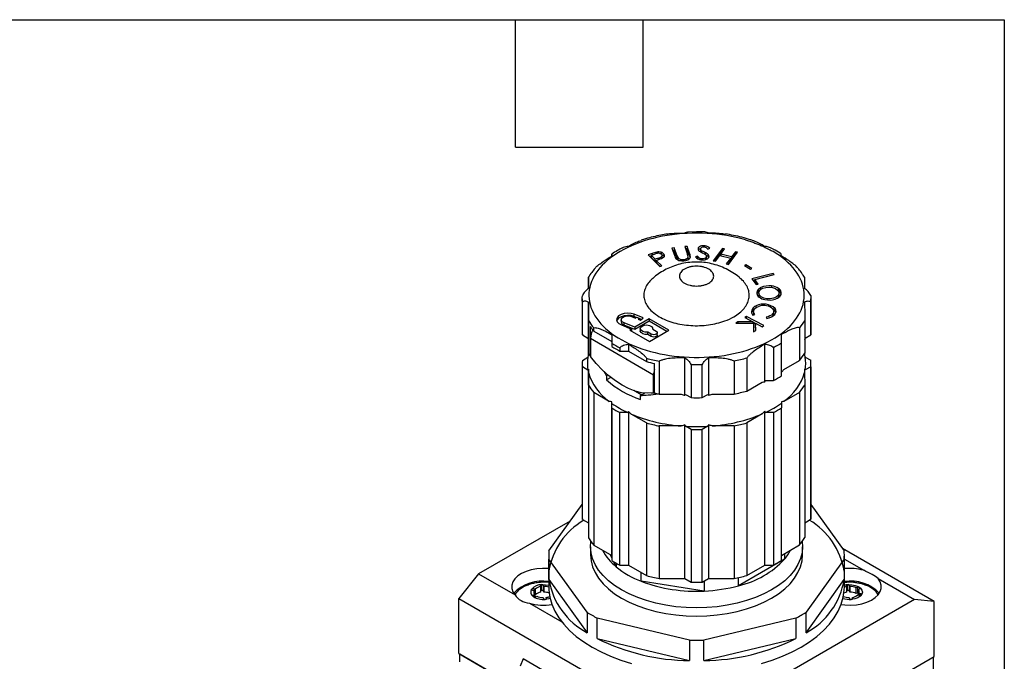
# Model space of a CAD drawing. Header units: millimetres. Extents: x 19 to 819, y 19 to 629.
# Tile 7 of 7: x 643 to 819, y 514 to 629. Entities that reach past the tile are written whole.
import ezdxf

# ---------------------------------------------------------------- set-up
doc = ezdxf.new("R2010")
doc.units = ezdxf.units.MM
doc.header["$LTSCALE"] = 3
doc.layers.add('TEXT', color=140, linetype='Continuous', lineweight=25)

msp = doc.modelspace()

# ---------------------------------------------------------------- linework, layer by layer
for p, q in [((763.977, 590.631), (762.471, 590.59)), ((765.455, 590.598), (763.977, 590.631)), ((766.072, 590.425), (765.455, 590.591)), ((762.275, 588.011), (761.866, 587.962)), ((761.866, 587.962), (762.372, 586.54)), ((762.781, 586.588), (762.275, 588.011)), ((762.275, 588.011), (762.275, 587.603)), ((765.527, 587.834), (765.527, 588.1)), ((748.784, 586.286), (748.784, 586.543)), ((755.992, 586.74), (755.276, 586.5)), ((755.276, 586.5), (757.368, 584.424)), ((755.838, 586.28), (755.583, 586.195)), ((755.838, 586.418), (756.474, 586.632)), ((756.549, 585.712), (755.838, 586.418)), ((755.838, 586.418), (755.838, 586.01)), ((755.992, 586.74), (755.992, 586.47)), ((756.855, 586.988), (756.855, 586.745)), ((757.613, 586.96), (757.613, 586.649)), ((757.793, 585.892), (757.793, 586.289)), ((757.806, 585.959), (757.806, 586.368)), ((759.979, 587.739), (759.572, 587.69)), ((759.572, 587.69), (760.078, 586.267)), ((759.979, 587.33), (759.711, 587.298)), ((760.485, 586.316), (759.979, 587.739)), ((759.979, 587.739), (759.979, 587.33)), ((760.485, 585.907), (759.979, 587.33)), ((760.485, 586.316), (760.485, 585.907)), ((762.275, 587.603), (762.006, 587.571)), ((762.781, 586.18), (762.275, 587.603)), ((762.463, 585.758), (762.463, 586.166)), ((762.781, 586.588), (762.781, 586.18)), ((764.141, 586.264), (763.768, 586.159)), ((764.141, 586.264), (764.141, 585.856)), ((764.249, 587.605), (764.249, 587.513)), ((764.688, 587.564), (764.688, 587.156)), ((764.95, 586.895), (764.95, 587.239)), ((765.584, 586.513), (765.584, 586.903)), ((765.786, 585.818), (765.786, 586.226)), ((766.023, 587.538), (766.385, 587.671)), ((766.082, 586.558), (766.082, 586.15)), ((768.618, 587.641), (766.972, 585.434)), ((768.618, 587.233), (767.229, 585.37)), ((767.358, 585.338), (768.152, 586.404)), ((768.152, 586.404), (770.096, 585.921)), ((768.313, 586.62), (769.004, 587.546)), ((770.257, 586.137), (768.313, 586.62)), ((768.313, 586.62), (768.313, 586.364)), ((769.004, 587.546), (768.618, 587.641)), ((768.618, 587.233), (768.618, 587.641)), ((768.747, 587.201), (768.618, 587.233)), ((769.686, 584.759), (771.332, 586.967)), ((770.947, 587.062), (770.257, 586.137)), ((770.947, 586.654), (770.257, 585.729)), ((770.257, 586.137), (770.257, 585.729)), ((771.332, 586.967), (770.947, 587.062)), ((770.947, 587.062), (770.947, 586.654)), ((771.076, 586.622), (770.947, 586.654)), ((756.549, 585.304), (755.838, 586.01)), ((757.163, 585.913), (756.549, 585.712)), ((756.549, 585.304), (756.549, 585.712)), ((756.754, 585.371), (756.549, 585.304)), ((756.754, 585.51), (757.011, 585.596)), ((757.727, 584.544), (756.754, 585.51)), ((756.754, 585.51), (756.754, 585.101)), ((757.42, 584.441), (756.754, 585.101)), ((757.163, 585.646), (757.163, 585.913)), ((757.368, 584.424), (757.727, 584.544)), ((757.464, 585.756), (757.464, 586.026)), ((760.667, 585.556), (760.667, 585.934)), ((761.175, 585.433), (761.175, 585.679)), ((762.112, 585.493), (762.112, 585.763)), ((764.141, 585.856), (764.085, 585.84)), ((764.699, 585.618), (764.699, 585.864)), ((765.618, 585.658), (765.618, 585.968)), ((766.972, 585.434), (767.358, 585.338)), ((770.096, 585.921), (769.301, 584.855)), ((769.301, 584.855), (769.686, 584.759)), ((770.096, 585.512), (769.558, 584.791)), ((770.096, 585.921), (770.096, 585.512)), ((770.257, 585.729), (770.096, 585.769)), ((772.816, 584.698), (772.568, 584.559)), ((772.568, 584.559), (773.655, 583.911)), ((773.903, 584.05), (772.816, 584.698)), ((772.816, 584.698), (772.816, 584.411)), ((773.655, 583.911), (773.903, 584.05)), ((777.697, 583.169), (773.869, 582.221)), ((774.404, 582.09), (777.862, 582.946)), ((777.862, 582.946), (777.697, 583.169)), ((777.697, 583.169), (777.697, 582.905)), ((783.341, 582.471), (783.073, 582.879)), ((744.599, 582.458), (744.599, 580.442)), ((773.869, 582.221), (774.665, 581.15)), ((774.404, 581.946), (774.125, 581.876)), ((775.035, 581.241), (774.404, 582.09)), ((774.404, 582.09), (774.404, 581.682)), ((774.778, 581.178), (774.404, 581.682)), ((774.665, 581.15), (775.035, 581.241)), ((777.411, 580.92), (777.411, 580.666)), ((775.023, 580.285), (775.023, 579.877)), ((775.125, 579.65), (775.125, 579.242)), ((775.491, 580.282), (775.491, 580.626)), ((778.681, 580.484), (778.681, 580.076)), ((778.765, 579.242), (778.765, 579.65)), ((743.477, 578.598), (743.477, 572.718)), ((743.502, 572.132), (743.502, 578.012)), ((744.603, 578.018), (744.603, 571.287)), ((774.663, 577.032), (774.663, 577.377)), ((784.454, 578.041), (784.454, 572.162)), ((784.477, 572.718), (784.477, 578.597)), ((754.427, 575.192), (752.821, 575.841)), ((752.821, 575.433), (752.821, 575.841)), ((774.085, 575.656), (774.438, 575.78)), ((774.204, 576.312), (774.204, 575.903)), ((777.665, 576.786), (777.675, 576.773)), ((777.808, 575.962), (777.808, 576.37)), ((778.08, 576.869), (778.08, 576.461)), ((744.607, 568.844), (744.607, 574.724)), ((750.467, 574.881), (750.467, 574.473)), ((750.493, 573.921), (752.295, 573.193)), ((752.899, 573.541), (750.974, 574.319)), ((750.974, 573.91), (750.974, 574.319)), ((752.899, 573.133), (750.974, 573.91)), ((752.339, 575.444), (753.028, 575.166)), ((753.177, 575.289), (752.821, 575.433)), ((755.463, 575.021), (752.899, 573.541)), ((755.463, 574.613), (752.899, 573.133)), ((753.028, 575.166), (753.228, 575.332)), ((753.228, 575.332), (753.687, 575.146)), ((753.687, 575.146), (753.486, 574.981)), ((753.486, 574.981), (753.945, 574.795)), ((753.687, 575.146), (753.687, 574.899)), ((754.094, 574.918), (753.687, 575.083)), ((753.945, 574.795), (754.427, 575.192)), ((759.027, 572.964), (755.463, 575.021)), ((755.463, 575.021), (755.463, 574.613)), ((758.673, 572.76), (755.463, 574.613)), ((771.403, 574.472), (771.029, 574.236)), ((771.029, 574.236), (774.191, 574.256)), ((774.082, 574.491), (771.403, 574.472)), ((771.403, 574.472), (771.403, 574.239)), ((772.935, 575.434), (772.647, 575.252)), ((772.647, 575.252), (774.082, 574.491)), ((776.013, 573.8), (772.935, 575.434)), ((772.935, 575.099), (772.935, 575.434)), ((774.082, 574.491), (774.082, 574.256)), ((774.57, 574.158), (774.082, 574.417)), ((774.191, 574.256), (774.213, 572.67)), ((774.595, 572.91), (774.57, 574.232)), ((774.57, 574.232), (775.725, 573.619)), ((774.57, 574.232), (774.57, 573.823)), ((774.587, 572.905), (774.57, 573.823)), ((775.725, 573.619), (776.013, 573.8)), ((776.458, 575.321), (776.572, 575.091)), ((783.363, 574.75), (783.363, 568.87)), ((743.502, 572.132), (744.51, 571.551)), ((744.913, 573.674), (744.913, 568.367)), ((745.549, 572.842), (745.549, 573.415)), ((745.549, 572.842), (748.804, 570.965)), ((748.804, 572.179), (748.804, 570.965)), ((752.295, 573.193), (751.998, 573.021)), ((751.998, 573.021), (755.562, 570.964)), ((752.295, 573.193), (752.295, 572.85)), ((752.899, 573.541), (752.899, 573.133)), ((753.893, 573.281), (753.893, 572.873)), ((755.859, 572.278), (755.223, 572.646)), ((755.223, 572.238), (755.223, 572.646)), ((755.859, 571.87), (755.223, 572.238)), ((755.562, 570.964), (759.027, 572.964)), ((755.859, 571.87), (755.859, 572.278)), ((756.114, 573.16), (756.75, 572.793)), ((756.133, 573.149), (756.133, 573.281)), ((756.935, 572.127), (756.935, 572.535)), ((774.213, 572.67), (774.595, 572.91)), ((782.426, 573.438), (782.426, 567.559)), ((783.449, 571.58), (784.454, 572.162)), ((744.599, 570.862), (744.599, 568.412)), ((744.6, 568.592), (744.599, 570.862)), ((744.604, 571.113), (744.607, 568.844)), ((744.956, 571.535), (756.269, 565.004)), ((744.956, 571.535), (744.956, 568.278)), ((748.804, 570.965), (748.806, 570.067)), ((748.806, 570.639), (748.806, 570.067)), ((751.777, 570.466), (751.777, 569.252)), ((776.216, 563.753), (776.216, 570.484)), ((779.184, 564.782), (779.184, 570.661)), ((783.363, 571.335), (783.449, 571.58)), ((744.648, 568.776), (744.6, 568.592)), ((750.221, 569.824), (750.221, 569.251)), ((750.221, 569.251), (751.777, 569.252)), ((751.777, 569.252), (755.03, 567.378)), ((777.772, 569.843), (777.772, 563.964)), ((783.348, 568.617), (783.306, 568.776)), ((783.347, 568.844), (783.348, 568.617)), ((743.477, 567.002), (743.477, 539.648)), ((743.501, 567.571), (744.507, 568.152)), ((744.913, 568.367), (744.956, 568.391)), ((755.03, 567.95), (755.03, 567.378)), ((756.439, 561.713), (756.439, 567.021)), ((757.302, 567.41), (757.302, 561.529)), ((761.902, 561.321), (761.902, 568.053)), ((763.003, 566.777), (763.003, 560.897)), ((765.003, 560.899), (765.003, 566.778)), ((766.102, 568.056), (766.102, 561.324)), ((770.698, 567.417), (770.698, 561.538)), ((772.967, 567.964), (772.967, 562.083)), ((779.65, 565.951), (782.426, 567.559)), ((783.442, 568.182), (784.451, 567.601)), ((784.477, 539.648), (784.477, 567.002)), ((743.502, 539.062), (743.502, 566.416)), ((744.51, 565.835), (743.502, 566.416)), ((744.603, 565.992), (744.603, 538.427)), ((744.607, 563.128), (744.604, 565.397)), ((747.334, 565.623), (747.823, 564.784)), ((748.086, 564.936), (747.823, 564.784)), ((756.269, 561.747), (756.269, 565.004)), ((783.357, 565.426), (783.363, 563.155)), ((784.454, 566.447), (783.449, 565.864)), ((784.454, 566.447), (784.454, 539.092)), ((744.607, 563.128), (744.607, 535.774)), ((748.611, 564.5), (747.85, 564.061)), ((772.967, 562.083), (775.744, 563.69)), ((776.348, 563.963), (777.772, 563.964)), ((783.363, 563.155), (783.363, 535.801)), ((745.549, 561.818), (745.549, 534.464)), ((748.33, 560.215), (745.549, 561.818)), ((754.074, 561.372), (752.722, 562.152)), ((753.904, 561.273), (754.668, 561.715)), ((756.651, 561.666), (755.832, 561.698)), ((756.439, 561.845), (756.269, 561.747)), ((757.302, 561.529), (761.232, 561.531)), ((761.995, 561.478), (763.003, 560.897)), ((765.003, 560.899), (766.009, 561.481)), ((766.767, 561.535), (770.698, 561.538)), ((782.426, 561.843), (779.65, 560.235)), ((782.426, 561.843), (782.426, 534.489)), ((748.804, 532.588), (748.804, 560.153)), ((748.806, 559.043), (748.804, 559.865)), ((779.182, 559.888), (779.184, 559.066)), ((748.806, 559.043), (748.806, 531.689)), ((751.645, 558.229), (750.221, 558.228)), ((750.221, 530.874), (750.221, 558.228)), ((751.777, 558.439), (751.777, 530.875)), ((755.03, 556.355), (752.249, 557.957)), ((775.744, 557.974), (772.967, 556.367)), ((776.216, 530.893), (776.216, 558.457)), ((777.772, 558.248), (776.348, 558.247)), ((777.772, 558.248), (777.772, 530.894)), ((779.184, 531.712), (779.184, 559.066)), ((755.03, 556.355), (755.03, 529.001)), ((772.967, 556.367), (772.967, 529.013)), ((761.232, 555.815), (757.302, 555.814)), ((757.302, 555.814), (757.302, 528.459)), ((761.902, 528.462), (761.902, 556.027)), ((763.003, 555.181), (761.995, 555.762)), ((763.003, 555.181), (763.003, 527.827)), ((766.009, 555.765), (765.003, 555.183)), ((765.003, 527.829), (765.003, 555.183)), ((766.102, 556.029), (766.102, 528.465)), ((770.698, 555.822), (766.767, 555.819)), ((770.698, 555.822), (770.698, 528.468)), ((737.508, 533.448), (743.477, 541.767)), ((784.477, 541.766), (790.446, 533.448)), ((741.334, 538.78), (724.909, 529.298)), ((743.502, 539.062), (744.603, 538.427)), ((744.603, 538.427), (744.607, 535.774)), ((783.363, 538.46), (784.454, 539.092)), ((744.977, 534.179), (744.977, 532.708)), ((745.549, 534.464), (748.804, 532.588)), ((779.184, 532.611), (782.426, 534.489)), ((782.977, 532.708), (782.977, 534.179)), ((806.58, 524.369), (790.157, 533.85)), ((737.477, 532.708), (737.477, 526.992)), ((737.508, 528.293), (737.508, 531.968)), ((744.354, 522.426), (737.508, 531.968)), ((748.805, 532.185), (748.55, 532.734)), ((748.804, 532.588), (748.806, 531.689)), ((749.548, 530.584), (749.128, 531.489)), ((779.767, 531.945), (771.521, 527.185)), ((779.767, 532.949), (779.767, 531.945)), ((790.446, 531.968), (783.6, 522.426)), ((790.446, 531.968), (790.446, 528.293)), ((790.477, 526.992), (790.477, 532.708)), ((790.477, 531.941), (793.941, 529.941)), ((749.548, 531.242), (749.548, 530.584)), ((750.221, 530.874), (751.777, 530.875)), ((751.777, 530.875), (755.03, 529.001)), ((772.967, 529.013), (776.216, 530.893)), ((776.216, 530.893), (777.772, 530.894)), ((724.909, 529.298), (721.374, 524.9)), ((724.909, 529.298), (731.432, 525.532)), ((737.477, 527.747), (736.541, 527.804)), ((737.508, 528.293), (744.354, 518.752)), ((754.074, 527.971), (754.074, 529.551)), ((765.339, 526.229), (754.074, 527.971)), ((757.302, 528.459), (761.902, 528.462)), ((761.902, 528.462), (763.003, 527.827)), ((765.003, 527.829), (766.102, 528.465)), ((765.339, 528.023), (765.339, 526.229)), ((766.102, 528.465), (770.698, 528.468)), ((771.521, 527.185), (771.521, 528.645)), ((783.6, 518.752), (790.446, 528.293)), ((796.521, 528.451), (803.044, 524.685)), ((734.417, 526.441), (734.417, 526.563)), ((734.565, 526.356), (734.839, 526.29)), ((735.051, 526.583), (734.777, 526.649)), ((734.777, 526.649), (734.777, 526.305)), ((734.839, 525.816), (734.839, 526.29)), ((735.051, 526.583), (735.051, 525.563)), ((736.006, 527.192), (736.045, 527.022)), ((736.045, 526.001), (736.045, 527.022)), ((736.244, 526.349), (736.244, 527.37)), ((736.591, 527.063), (736.552, 527.233)), ((736.552, 527.233), (736.552, 526.212)), ((736.591, 526.042), (736.552, 526.212)), ((736.591, 527.063), (736.591, 526.042)), ((790.878, 527.192), (790.916, 527.022)), ((790.916, 526.001), (790.916, 527.022)), ((791.115, 526.349), (791.115, 527.37)), ((791.462, 527.063), (791.424, 527.233)), ((791.424, 527.233), (791.424, 526.212)), ((791.462, 526.042), (791.424, 526.212)), ((791.462, 527.063), (791.462, 526.042)), ((792.853, 526.89), (792.617, 526.786)), ((792.617, 525.765), (792.617, 526.786)), ((792.853, 526.89), (792.853, 525.869)), ((792.952, 526.533), (793.188, 526.637)), ((792.952, 526.533), (792.952, 525.512)), ((793.238, 526.86), (793.238, 526.667)), ((721.374, 524.9), (764.436, 500.04)), ((721.374, 515.009), (721.374, 524.9)), ((735, 525.574), (734.763, 525.47)), ((734.763, 525.47), (734.763, 525.217)), ((735.051, 525.563), (734.998, 525.575)), ((735, 525.574), (735, 525.19)), ((735.097, 525.217), (735.334, 525.321)), ((736.488, 525.043), (736.526, 524.873)), ((737.072, 524.913), (737.034, 525.084)), ((737.034, 525.084), (737.034, 524.811)), ((737.072, 524.873), (737.072, 524.913)), ((803.044, 524.685), (767.972, 504.439)), ((791.359, 525.043), (791.397, 524.873)), ((791.943, 524.913), (791.905, 525.084)), ((791.905, 525.084), (791.905, 524.811)), ((791.943, 524.873), (791.943, 524.913)), ((792.853, 525.869), (792.617, 525.765)), ((792.9, 525.521), (793.174, 525.455)), ((793.387, 525.748), (793.112, 525.814)), ((793.112, 525.814), (793.112, 525.47)), ((793.387, 525.748), (793.387, 525.455)), ((806.58, 524.369), (803.044, 524.685)), ((806.58, 514.478), (806.58, 524.369)), ((734.013, 524.043), (739.837, 520.68)), ((744.354, 522.426), (744.354, 518.752)), ((746.167, 517.705), (746.167, 521.38)), ((762.695, 517.427), (746.167, 521.38)), ((781.787, 521.38), (765.259, 517.427)), ((781.787, 521.38), (781.787, 517.705)), ((783.6, 518.752), (783.6, 522.426)), ((746.167, 517.705), (762.695, 513.753)), ((762.695, 517.427), (762.695, 513.753)), ((765.259, 513.753), (781.787, 517.705)), ((765.259, 513.753), (765.259, 517.427)), ((721.374, 515.009), (732.369, 508.661)), ((731.945, 508.906), (721.515, 514.927)), ((721.515, 513.509), (721.515, 514.927)), ((732.864, 514.059), (732.369, 512.784)), ((752.946, 502.467), (732.864, 514.059)), ((764.436, 490.149), (806.58, 514.478)), ((806.439, 472.378), (806.439, 514.397))]:
    msp.add_line(p, q)
at = {"flags": 128}
for points in [[(765.527, 588.1), (765.311, 588.124), (765.091, 588.119), (764.878, 588.087), (764.683, 588.029), (764.515, 587.947), (764.383, 587.845), (764.292, 587.729), (764.249, 587.605)], [(757.39, 586.743), (757.493, 586.709), (757.585, 586.666), (757.664, 586.614), (757.727, 586.556), (757.772, 586.493), (757.799, 586.426), (757.806, 586.358), (757.793, 586.289)], [(766.174, 586.03), (766.158, 586.057), (766.082, 586.15)], [(757.806, 585.959), (757.806, 585.949), (757.797, 585.894)], [(764.199, 585.777), (764.184, 585.795), (764.141, 585.856)], [(775.246, 578.866), (775.127, 579.199), (775.125, 579.242)], [(778.232, 578.908), (777.744, 578.707), (777.17, 578.608), (776.572, 578.622), (776.014, 578.748), (775.556, 578.971), (775.25, 579.269), (775.127, 579.607), (775.201, 579.95), (775.464, 580.261), (775.888, 580.506), (776.426, 580.657), (777.02, 580.7), (777.607, 580.629), (778.121, 580.452), (778.509, 580.188), (778.726, 579.866), (778.751, 579.521), (778.58, 579.189), (778.232, 578.908)], [(778.681, 580.076), (778.555, 580.156), (778.522, 580.175)], [(778.765, 579.242), (778.751, 579.112), (778.6, 578.805)], [(774.663, 577.377), (774.382, 577.207), (774.152, 577.013), (773.98, 576.799), (773.871, 576.573), (773.826, 576.339), (773.847, 576.104), (773.935, 575.875), (774.085, 575.656)], [(774.438, 575.78), (774.288, 575.987), (774.213, 576.206), (774.215, 576.43), (774.295, 576.649), (774.449, 576.854), (774.67, 577.038), (774.951, 577.192), (775.279, 577.311)], [(752.821, 575.841), (752.25, 576.002), (751.621, 576.053), (750.996, 575.989), (750.435, 575.817), (749.994, 575.554), (749.716, 575.224), (749.627, 574.861), (749.737, 574.5), (750.036, 574.176), (750.493, 573.921)], [(752.821, 575.433), (752.25, 575.594), (751.621, 575.645), (750.996, 575.581), (750.435, 575.409), (749.994, 575.145), (749.716, 574.816), (749.658, 574.677)], [(750.974, 574.319), (750.653, 574.512), (750.485, 574.762), (750.495, 575.03), (750.682, 575.275), (751.017, 575.461), (751.45, 575.558), (751.914, 575.552), (752.339, 575.444)], [(774.204, 575.903), (774.213, 575.798), (774.234, 575.709)], [(777.675, 576.773), (777.78, 576.556), (777.807, 576.33), (777.752, 576.106), (777.618, 575.893), (777.412, 575.701), (777.142, 575.537), (776.82, 575.408), (776.458, 575.321)], [(776.572, 575.091), (777.012, 575.2), (777.404, 575.358), (777.734, 575.559), (777.986, 575.794), (778.152, 576.053), (778.225, 576.326), (778.2, 576.602), (778.08, 576.869)], [(778.08, 576.461), (777.826, 576.714), (777.591, 576.87)], [(778.201, 576.191), (778.2, 576.194), (778.08, 576.461)], [(755.223, 572.646), (754.751, 572.652), (754.327, 572.77), (754.023, 572.979), (753.896, 573.24), (753.966, 573.51), (754.221, 573.738), (754.617, 573.886), (755.084, 573.926), (755.537, 573.852), (755.898, 573.677), (756.102, 573.432), (756.114, 573.16)], [(755.223, 572.238), (754.751, 572.244), (754.327, 572.362), (754.023, 572.57), (753.896, 572.832), (753.893, 572.873)], [(756.75, 572.793), (756.887, 572.675), (756.935, 572.535), (756.887, 572.396), (756.75, 572.278), (756.546, 572.199), (756.305, 572.172), (756.064, 572.199), (755.859, 572.278)], [(756.935, 572.127), (756.887, 571.988), (756.75, 571.87), (756.546, 571.791), (756.305, 571.764), (756.064, 571.791), (755.859, 571.87)], [(756.269, 561.747), (755.226, 561.681), (754.125, 561.788), (752.979, 562.068), (751.803, 562.515), (750.612, 563.125), (749.422, 563.89), (748.246, 564.8), (747.1, 565.844), (745.999, 567.008), (744.956, 568.278)], [(777.412, 526.423), (776.03, 525.7), (774.533, 525.059), (772.933, 524.506), (771.248, 524.045), (769.492, 523.683), (767.684, 523.421), (765.839, 523.263), (763.977, 523.211), (762.114, 523.263), (760.27, 523.421), (758.461, 523.683), (756.706, 524.045), (755.02, 524.506), (753.421, 525.059), (751.923, 525.7), (750.542, 526.423), (749.29, 527.221), (748.179, 528.085), (747.22, 529.008), (746.423, 529.982), (745.795, 530.995), (745.342, 532.039), (745.068, 533.104), (744.977, 534.179), (745.045, 535.109)], [(782.908, 535.109), (782.977, 534.179), (782.885, 533.104), (782.612, 532.039), (782.159, 530.995), (781.531, 529.982), (780.733, 529.008), (779.775, 528.085), (778.664, 527.221), (777.412, 526.423)], [(744.977, 532.708), (745.068, 531.633), (745.342, 530.568), (745.795, 529.524), (746.423, 528.51), (747.22, 527.537), (748.179, 526.614), (749.29, 525.749), (750.542, 524.952), (751.923, 524.229), (753.421, 523.588), (755.02, 523.034), (756.706, 522.574), (758.461, 522.211), (760.27, 521.95), (762.114, 521.792), (763.977, 521.739), (765.839, 521.792), (767.684, 521.95), (769.492, 522.211), (771.248, 522.574), (772.933, 523.034), (774.533, 523.588), (776.03, 524.229), (777.412, 524.952)], [(777.412, 524.952), (778.664, 525.749), (779.775, 526.614), (780.733, 527.537), (781.531, 528.51), (782.159, 529.524), (782.612, 530.568), (782.885, 531.633), (782.977, 532.708)], [(737.558, 530.23), (737.391, 530.246), (736.358, 530.281), (735.332, 530.208), (734.346, 530.029), (733.431, 529.75), (732.62, 529.38), (731.937, 528.932), (731.406, 528.419), (731.043, 527.86), (730.862, 527.273), (730.867, 526.676), (731.06, 526.089), (731.432, 525.532)], [(789.901, 523.819), (790.563, 523.738), (791.595, 523.703), (792.622, 523.776), (793.608, 523.955), (794.522, 524.234), (795.334, 524.604), (796.017, 525.052), (796.548, 525.564), (796.91, 526.123), (797.092, 526.711), (797.086, 527.308), (796.894, 527.894), (796.521, 528.451)], [(734.565, 526.356), (734.52, 526.37), (734.48, 526.388), (734.447, 526.41), (734.422, 526.435), (734.404, 526.463), (734.396, 526.492), (734.398, 526.521), (734.408, 526.549)], [(736.006, 527.192), (736.004, 527.222), (736.012, 527.251), (736.029, 527.279), (736.055, 527.305), (736.089, 527.327), (736.129, 527.346), (736.175, 527.359), (736.224, 527.368)], [(736.263, 527.371), (736.915, 527.363), (737.477, 527.266)], [(737.477, 526.992), (737.499, 526.36), (737.68, 525.1), (738.041, 523.852), (738.578, 522.627), (739.29, 521.431), (740.169, 520.273), (741.212, 519.161), (742.41, 518.102), (743.755, 517.105), (745.238, 516.174), (746.85, 515.318), (748.578, 514.541), (750.412, 513.85), (752.338, 513.248)], [(782.715, 516.174), (784.199, 517.105), (785.544, 518.102), (786.742, 519.161), (787.784, 520.273), (788.664, 521.431), (789.375, 522.627), (789.913, 523.852), (790.273, 525.1), (790.454, 526.36), (790.477, 526.992)], [(790.878, 527.192), (790.876, 527.222), (790.884, 527.251), (790.901, 527.279), (790.927, 527.305), (790.96, 527.327), (791.001, 527.346), (791.047, 527.359), (791.096, 527.368)], [(791.135, 527.371), (791.787, 527.363), (792.409, 527.25), (792.951, 527.04), (793.369, 526.751), (793.63, 526.406), (793.712, 526.032), (793.61, 525.661), (793.331, 525.32), (792.897, 525.039), (792.345, 524.839), (791.717, 524.737)], [(793.188, 526.637), (793.227, 526.659), (793.258, 526.684), (793.281, 526.712), (793.293, 526.743), (793.295, 526.774), (793.286, 526.805), (793.267, 526.834), (793.238, 526.86)], [(734.763, 525.47), (734.726, 525.45), (734.695, 525.426), (734.673, 525.4), (734.659, 525.371), (734.655, 525.342), (734.66, 525.313), (734.675, 525.285), (734.698, 525.258)], [(737.722, 524.914), (737.473, 524.839), (736.845, 524.737)], [(736.845, 524.737), (736.896, 524.745), (736.943, 524.758), (736.985, 524.776), (737.02, 524.799), (737.047, 524.825), (737.065, 524.853), (737.073, 524.883), (737.072, 524.913)], [(791.717, 524.737), (791.767, 524.745), (791.815, 524.758), (791.856, 524.776), (791.892, 524.799), (791.919, 524.825), (791.937, 524.853), (791.945, 524.883), (791.943, 524.913)], [(793.534, 525.541), (793.55, 525.57), (793.555, 525.601), (793.55, 525.632), (793.535, 525.662), (793.51, 525.69), (793.476, 525.714), (793.434, 525.734), (793.387, 525.748)], [(775.616, 513.248), (777.542, 513.85), (779.375, 514.541), (781.104, 515.318), (782.715, 516.174)]]:
    msp.add_lwpolyline(points, dxfattribs=at)
for centre, radius, start, end in [((765.225, 587.173), 0.712, 74.81705, 136.59606), ((765.29, 586.887), 0.98, 41.6166, 82.87403), ((765.356, 586.684), 1.426, 43.79465, 83.11138), ((758.405, 579.97), 7.187, 102.45726, 109.61728), ((758.594, 580.161), 6.81, 105.82554, 108.14525), ((757.118, 585.545), 1.228, 77.22609, 108.06565), ((757.168, 585.211), 1.805, 75.71809, 99.99262), ((757.307, 586.56), 0.556, 286.42169, 330.93316), ((757.489, 586.195), 0.775, 12.92811, 80.80868), ((757.449, 585.669), 0.884, 34.67413, 68.57414), ((757.691, 586.461), 0.561, 290.86989, 350.48336), ((761.554, 586.727), 1.546, 197.3147, 215.08889), ((761.635, 586.628), 1.191, 195.18207, 215.60282), ((761.956, 586.254), 0.515, 287.61834, 350.17646), ((761.048, 586.021), 1.422, 5.83604, 21.3724), ((762.174, 586.25), 0.697, 290.33262, 351.53169), ((761.774, 586.172), 1.09, 358.6884, 22.42322), ((761.721, 585.748), 1.145, 13.10958, 22.16036), ((764.846, 586.929), 1.325, 215.55604, 266.86107), ((765.018, 586.895), 1.08, 215.78013, 252.85433), ((764.81, 587.609), 0.562, 180.36849, 251.33602), ((764.956, 586.853), 0.815, 108.6125, 142.62491), ((767.913, 592.497), 6.337, 238.80201, 243.92081), ((764.959, 587.159), 0.271, 180.76233, 211.39574), ((765.043, 587.573), 0.347, 165.16199, 254.41995), ((782.568, 619.646), 36.885, 241.46934, 242.58449), ((763.664, 584.012), 3.153, 50.3302, 62.34064), ((764.637, 585.002), 2.124, 47.11984, 63.52228), ((765.504, 586.222), 0.278, 294.19346, 51.63075), ((764.663, 584.626), 2.082, 47.04046, 61.5229), ((765.758, 586.225), 0.465, 292.84418, 45.77568), ((754.643, 593.027), 7.8, 287.67974, 294.61428), ((755.768, 590.082), 4.396, 288.50013, 292.68991), ((761.107, 586.524), 1.067, 219.92861, 262.79874), ((761.621, 586.214), 1.176, 195.11655, 213.26142), ((761.227, 586.418), 0.741, 220.83232, 266.00691), ((761.475, 587.935), 2.52, 258.51043, 291.91866), ((761.504, 587.281), 1.635, 258.40407, 291.80503), ((762.125, 585.776), 0.339, 327.62401, 356.95369), ((765.025, 587.084), 1.264, 255.04086, 297.96097), ((765.083, 587.376), 1.796, 260.06221, 298.44444), ((765.544, 585.82), 0.243, 332.20622, 359.51449), ((776.974, 577.354), 3.592, 83.00839, 114.38441), ((777.155, 578.106), 2.826, 57.31214, 84.80409), ((775.663, 579.665), 0.891, 135.89288, 236.587), ((775.738, 579.199), 0.985, 136.52978, 164.05301), ((776.321, 578.996), 1.829, 116.99505, 135.20968), ((776.226, 578.699), 1.683, 123.01625, 135.62352), ((777.446, 580.566), 2.104, 287.11466, 313.81066), ((778.248, 579.682), 0.912, 315.89338, 61.6315), ((778.051, 579.118), 1.147, 17.54054, 56.62703), ((775.99, 574.556), 3.118, 47.89862, 115.20469), ((776.706, 581.014), 2.596, 233.77817, 259.23256), ((776.011, 574.951), 2.471, 47.96699, 107.22544), ((776.957, 582.316), 3.921, 259.18028, 286.42082), ((775.097, 575.711), 1.304, 121.03432, 162.91891), ((777.049, 575.986), 0.759, 317.45497, 358.16702), ((751.117, 574.549), 0.655, 186.68836, 257.39652), ((750.323, 572.719), 6.846, 180.00211, 184.91588), ((753.509, 579.58), 10.429, 214.49114, 220.2498), ((748.088, 571.437), 3.133, 149.36886, 178.2038), ((777.632, 572.719), 6.845, 355.33908, 359.99805), ((759.165, 586.985), 19.352, 237.63441, 242.47307), ((752.713, 573.717), 9.458, 211.01077, 214.44849), ((759.165, 586.413), 19.352, 237.63445, 242.47303), ((774.765, 574.018), 10.021, 319.86795, 329.09169), ((750.318, 567.002), 6.841, 175.23613, 184.91713), ((750.968, 567.002), 6.563, 169.90717, 190.24284), ((763.085, 596.192), 29.918, 254.38136, 257.1657), ((776.986, 567.002), 6.563, 350.00941, 10.35144), ((777.636, 567.003), 6.841, 355.33833, 5.01927), ((753.907, 568.157), 9.704, 196.51967, 234.92), ((759.135, 564.944), 2.866, 160.12469, 178.81306), ((774.076, 568.135), 9.668, 305.20224, 343.72722), ((753.224, 568.335), 10.068, 211.14306, 220.33796), ((759.614, 577.417), 17.799, 228.62638, 251.379), ((768.826, 581.041), 19.278, 297.64846, 302.49951), ((774.765, 568.302), 10.021, 319.86795, 329.09169), ((763.404, 592.26), 31.33, 257.15599, 258.76845), ((764.743, 591.33), 30.381, 281.30467, 285.70612), ((759.402, 574.977), 18.457, 234.95839, 245.14909), ((763.977, 596.378), 35.494, 268.42813, 271.657), ((768.588, 574.915), 18.385, 294.96539, 305.18489), ((759.165, 575.389), 19.352, 237.63445, 242.47303), ((763.32, 584.486), 28.746, 247.34748, 265.83547), ((764.646, 584.432), 28.691, 274.23961, 292.75678), ((768.826, 575.325), 19.278, 297.64846, 302.49951), ((763.218, 585.683), 30.45, 254.40235, 258.79721), ((764.743, 585.614), 30.381, 281.30467, 285.70612), ((763.977, 589.537), 33.833, 266.64266, 273.44355), ((763.977, 590.662), 35.494, 268.42813, 271.657), ((750.341, 527.715), 12.997, 120.46219, 170.88831), ((750.323, 539.649), 6.846, 180.00211, 184.91588), ((777.604, 527.712), 13.006, 9.1207, 59.62969), ((777.632, 539.649), 6.845, 355.33908, 359.99805), ((753.224, 540.981), 10.068, 211.14306, 220.33796), ((774.765, 540.948), 10.021, 319.86795, 329.09169), ((746.32, 532.708), 8.843, 175.19942, 184.80058), ((755.369, 537.776), 9.253, 207.19292, 231.01638), ((773.539, 537.159), 8.122, 320.06232, 333.6857), ((781.633, 532.708), 8.843, 355.19942, 4.80058), ((759.165, 548.035), 19.352, 237.63445, 242.47303), ((767.866, 543.038), 16.269, 282.98168, 317.01294), ((768.826, 547.971), 19.278, 297.64846, 302.49951), ((759.921, 543.326), 16.43, 230.85215, 249.15323), ((791.41, 520.768), 9.516, 74.57884, 95.62963), ((736.267, 521.079), 6.938, 79.95884, 136.79856), ((750.58, 530.446), 13.248, 189.35069, 241.96945), ((763.848, 553.877), 27.688, 249.32852, 273.08541), ((763.218, 558.329), 30.45, 254.40235, 258.79721), ((763.977, 563.308), 35.494, 268.42813, 271.657), ((764.743, 558.26), 30.381, 281.30467, 285.70612), ((777.374, 530.446), 13.248, 298.03055, 350.64931), ((791.685, 521.073), 6.944, 43.22599, 100.01661), ((734.701, 523.534), 3.855, 110.37818, 148.43865), ((735.159, 526.04), 0.908, 145.86146, 239.47139), ((736.256, 524.859), 2.509, 90.73158, 136.78198), ((734.671, 526.282), 0.382, 73.94109, 129.41449), ((735.447, 526.05), 0.653, 158.44938, 226.79539), ((736.301, 525.095), 1.944, 97.59336, 130.02735), ((736.25, 526.028), 0.321, 91.18311, 129.79792), ((736.305, 526.072), 0.284, 29.60418, 102.57549), ((736.312, 527.101), 0.274, 28.75993, 100.23093), ((736.566, 524.332), 2.731, 70.49893, 89.4748), ((736.569, 523.345), 2.697, 68.67486, 89.54021), ((764.157, 554.327), 28.123, 272.40724, 285.17884), ((791.323, 524.568), 2.488, 99.42611, 109.90617), ((791.376, 523.743), 3.636, 94.42371, 104.32553), ((791.122, 526.028), 0.321, 91.18311, 129.79792), ((791.177, 526.072), 0.284, 29.60418, 102.57549), ((791.183, 527.101), 0.274, 28.75993, 100.23093), ((791.465, 524.531), 2.532, 62.94069, 90.06229), ((791.465, 523.51), 2.532, 62.94069, 90.06229), ((793.017, 526.508), 0.416, 57.88054, 113.34288), ((792.505, 526.056), 0.653, 338.32142, 46.92335), ((793.309, 523.6), 3.772, 31.15204, 69.76645), ((736.488, 527.968), 3.25, 237.1791, 275.88987), ((734.932, 525.608), 0.425, 241.07379, 292.89785), ((736.301, 524.074), 1.944, 97.59336, 130.02735), ((736.487, 527.572), 2.529, 242.87746, 270.0197), ((736.768, 525.007), 0.278, 208.98072, 281.11801), ((736.664, 527.399), 2.345, 279.07209, 294.73799), ((791.401, 528.413), 3.69, 251.52102, 274.55127), ((791.366, 527.634), 2.591, 245.90355, 269.84502), ((791.315, 523.585), 2.448, 99.36907, 111.83517), ((791.64, 525.007), 0.278, 208.98072, 281.11801), ((791.649, 527.014), 1.948, 277.55, 309.94429), ((793.008, 525.505), 0.396, 98.21711, 113.12467), ((793.281, 525.804), 0.365, 252.93248, 313.79223), ((736.548, 533.239), 9.539, 254.58992, 279.0778), ((757.737, 543.516), 24.978, 237.60091, 242.40446), ((770.216, 543.516), 24.978, 297.59554, 302.39909), ((763.161, 552.24), 38.49, 243.79856, 269.3053), ((763.977, 563.293), 45.883, 268.3989, 271.6011), ((764.792, 552.24), 38.49, 270.6947, 296.20144)]:
    msp.add_arc(centre, radius, start, end)
for centre, major_axis, ratio, start_param, end_param in [((791.413, 529.538), (5.683, -2.001), 0.2183122, 0.5362326, 1.1879985), ((736.541, 529.538), (4.805, 4.394), 0.6978748, 3.0330311, 3.684797)]:
    msp.add_ellipse(centre, major_axis=major_axis, ratio=ratio, start_param=start_param, end_param=end_param)
for points, knots in [([(772.739, 589.178), (768.412, 590.451), (763.412, 590.735), (754.064, 589.213), (750.058, 587.462), (744.983, 582.682), (744.1, 579.826), (745.995, 574.327), (748.704, 571.885), (756.561, 568.589), (761.423, 567.857), (771.068, 568.516), (775.499, 569.883), (781.807, 574.146), (783.453, 576.887), (783.071, 582.489), (781.058, 585.146), (777.624, 587.129)], [0, 0, 0, 0, 0.125, 0.125, 0.25, 0.25, 0.375, 0.375, 0.5, 0.5, 0.625, 0.625, 0.75, 0.75, 0.875, 0.875, 1, 1, 1, 1]), ([(758.771, 590.232), (758.362, 590.165), (757.491, 590.022), (756.183, 589.73), (755.009, 589.424), (754.308, 589.192), (754.038, 589.103)], [0, 0, 0, 0, 0.24909634, 0.5298748, 0.81865975, 1, 1, 1, 1]), ([(758.772, 590.227), (758.807, 590.235), (759.189, 590.317), (760.232, 590.377), (761.231, 590.406), (761.872, 590.424)], [0, 0, 0, 0, 0.0348667, 0.380397, 1, 1, 1, 1]), ([(762.471, 590.578), (762.429, 590.581), (762.246, 590.595), (762.035, 590.499), (761.872, 590.424)], [0, 0, 0, 0, 0.2317083, 1, 1, 1, 1]), ([(766.072, 590.425), (766.946, 590.429), (767.982, 590.435), (768.985, 590.246), (769.141, 590.216)], [0, 0, 0, 0, 0.8436663, 1, 1, 1, 1]), ([(773.868, 589.12), (773.78, 589.151), (773.217, 589.349), (772.125, 589.641), (770.639, 589.991), (769.632, 590.158), (769.145, 590.238)], [0, 0, 0, 0, 0.0601022, 0.3844204, 0.7030321, 1, 1, 1, 1]), ([(751.754, 588.002), (751.428, 587.968), (751.042, 587.928), (750.734, 587.749), (750.687, 587.721)], [0, 0, 0, 0, 0.8467091, 1, 1, 1, 1]), ([(751.754, 588.002), (752.371, 588.361), (753.144, 588.81), (753.893, 589.039), (754.043, 589.086)], [0, 0, 0, 0, 0.7988674, 1, 1, 1, 1]), ([(772.739, 589.178), (772.867, 589.139), (773.123, 589.063), (773.502, 588.942), (773.877, 588.816), (774.246, 588.685), (774.61, 588.55), (774.969, 588.41), (775.309, 588.27), (775.832, 588.046), (776.402, 587.781), (777.064, 587.444), (777.425, 587.241), (777.624, 587.129)], [0, 0, 0, 0, 0.071432, 0.1428637, 0.2142952, 0.2857264, 0.3571571, 0.4285874, 0.5000171, 0.5639842, 0.7502373, 0.862375, 1, 1, 1, 1]), ([(776.193, 588.006), (775.577, 588.352), (774.796, 588.791), (774.031, 589.065), (773.869, 589.123)], [0, 0, 0, 0, 0.78813856, 1, 1, 1, 1]), ([(777.25, 587.724), (777.123, 587.786), (776.798, 587.943), (776.421, 587.982), (776.193, 588.006)], [0, 0, 0, 0, 0.3932866, 1, 1, 1, 1]), ([(745.799, 584.08), (745.849, 584.141), (746.115, 584.467), (746.678, 584.902), (747.622, 585.589), (748.331, 586.014), (748.785, 586.287)], [0, 0, 0, 0, 0.0560532, 0.3011398, 0.5519069, 1, 1, 1, 1]), ([(750.684, 587.726), (750.393, 587.579), (749.724, 587.24), (749.122, 586.855), (748.782, 586.638)], [0, 0, 0, 0, 0.4357925, 1, 1, 1, 1]), ([(748.784, 586.543), (748.785, 586.602), (748.785, 586.632), (748.785, 586.649), (748.785, 586.636), (748.785, 586.58), (748.785, 586.537), (748.785, 586.428), (748.785, 586.362), (748.785, 586.287)], [0, 0, 0, 0, 0.25, 0.25, 0.5, 0.5, 0.75, 0.75, 1, 1, 1, 1]), ([(779.167, 586.634), (779.096, 586.684), (778.654, 586.992), (778.015, 587.361), (777.415, 587.653), (777.253, 587.731)], [0, 0, 0, 0, 0.1223875, 0.7644297, 1, 1, 1, 1]), ([(779.163, 586.294), (779.163, 586.444), (779.163, 586.637), (779.163, 586.63), (779.163, 586.628)], [0, 0, 0, 0, 0.7747239, 1, 1, 1, 1]), ([(782.129, 584.109), (782.081, 584.168), (781.814, 584.493), (781.251, 584.926), (780.313, 585.606), (779.61, 586.026), (779.163, 586.294)], [0, 0, 0, 0, 0.0550648, 0.3026654, 0.5560029, 1, 1, 1, 1]), ([(771.819, 582.273), (771.744, 582.344), (771.333, 582.729), (770.484, 583.313), (769.281, 584.005), (767.992, 584.545), (766.645, 584.936), (765.252, 585.168), (763.832, 585.235), (762.401, 585.133), (761.027, 584.867), (759.732, 584.457), (758.534, 583.931), (757.416, 583.276), (756.614, 582.717), (756.217, 582.35), (756.133, 582.273)], [0, 0, 0, 0, 0.0179833, 0.0986771, 0.1797424, 0.2611736, 0.3429954, 0.4252683, 0.5081019, 0.5916804, 0.6763133, 0.7529479, 0.8293545, 0.9052633, 0.9799698, 1, 1, 1, 1]), ([(761.804, 581.426), (761.661, 581.509), (761.534, 581.598), (761.311, 581.79), (761.215, 581.894), (761.061, 582.109), (761.003, 582.219), (760.925, 582.446), (760.904, 582.564), (760.904, 582.795), (760.924, 582.91), (761.002, 583.139), (761.061, 583.251), (761.29, 583.571), (761.517, 583.768), (761.948, 584.017), (762.103, 584.09), (762.435, 584.219), (762.615, 584.274), (762.987, 584.363), (763.178, 584.397), (763.572, 584.442), (763.775, 584.454), (764.176, 584.454), (764.375, 584.442), (764.771, 584.397), (764.965, 584.363), (765.52, 584.231), (765.862, 584.1), (766.293, 583.851), (766.42, 583.762), (766.642, 583.57), (766.738, 583.466), (766.892, 583.251), (766.95, 583.141), (767.029, 582.914), (767.049, 582.796), (767.049, 582.565), (767.03, 582.45), (766.952, 582.221), (766.893, 582.109), (766.664, 581.789), (766.436, 581.591), (766.006, 581.343), (765.851, 581.27), (765.518, 581.141), (765.339, 581.086), (764.967, 580.997), (764.775, 580.963), (764.382, 580.918), (764.178, 580.906), (763.778, 580.906), (763.578, 580.917), (763.182, 580.963), (762.988, 580.997), (762.434, 581.129), (762.091, 581.26), (761.804, 581.426)], [0, 0, 0, 0, 0.03125, 0.03125, 0.0625, 0.0625, 0.09375, 0.09375, 0.125, 0.125, 0.15625, 0.15625, 0.1875, 0.1875, 0.25, 0.25, 0.28125, 0.28125, 0.3125, 0.3125, 0.34375, 0.34375, 0.375, 0.375, 0.40625, 0.40625, 0.4375, 0.4375, 0.5, 0.5, 0.53125, 0.53125, 0.5625, 0.5625, 0.59375, 0.59375, 0.625, 0.625, 0.65625, 0.65625, 0.6875, 0.6875, 0.75, 0.75, 0.78125, 0.78125, 0.8125, 0.8125, 0.84375, 0.84375, 0.875, 0.875, 0.90625, 0.90625, 0.9375, 0.9375, 1, 1, 1, 1]), ([(745.795, 584.083), (745.59, 583.841), (745.135, 583.303), (744.735, 582.735), (744.567, 582.405), (744.564, 582.4)], [0, 0, 0, 0, 0.4466652, 0.9903449, 1, 1, 1, 1]), ([(783.073, 582.879), (782.974, 583.036), (782.705, 583.463), (782.354, 583.861), (782.132, 584.111)], [0, 0, 0, 0, 0.3685215, 1, 1, 1, 1]), ([(744.6, 580.443), (744.6, 580.665), (744.6, 580.885), (744.6, 581.308), (744.599, 581.513), (744.599, 581.894), (744.599, 582.07), (744.599, 582.283), (744.599, 582.346), (744.599, 582.437), (744.599, 582.468), (744.599, 582.458)], [0, 0, 0, 0, 0.25, 0.25, 0.5, 0.5, 0.75, 0.75, 0.875, 0.875, 1, 1, 1, 1]), ([(756.135, 582.271), (755.898, 582.055), (755.376, 581.581), (754.859, 580.76), (754.541, 579.856), (754.504, 578.933), (754.726, 578.018), (755.222, 577.142), (756.02, 576.23), (756.835, 575.697), (757.297, 575.394)], [0, 0, 0, 0, 0.1021066, 0.224921, 0.3477354, 0.4705497, 0.5933641, 0.7161785, 0.8389929, 1, 1, 1, 1]), ([(757.297, 575.394), (757.691, 575.188), (758.48, 574.776), (759.867, 574.313), (761.36, 573.984), (762.929, 573.804), (764.527, 573.781), (766.11, 573.911), (767.632, 574.195), (769.198, 574.664), (770.582, 575.303), (771.718, 576.082), (772.532, 576.877), (773.099, 577.74), (773.412, 578.645), (773.449, 579.568), (773.231, 580.484), (772.717, 581.353), (772.25, 581.964), (771.865, 582.236), (771.816, 582.27)], [0, 0, 0, 0, 0.05728632, 0.11457264, 0.17185897, 0.22914529, 0.28643161, 0.34371793, 0.40100425, 0.45829057, 0.53339176, 0.59067808, 0.6479644, 0.70525072, 0.76253705, 0.81982337, 0.87710969, 0.93439601, 0.99168233, 1, 1, 1, 1]), ([(783.341, 582.482), (783.341, 582.492), (783.341, 582.462), (783.342, 582.37), (783.342, 582.307), (783.343, 582.096), (783.344, 581.921), (783.345, 581.542), (783.346, 581.336), (783.347, 580.913), (783.348, 580.694), (783.349, 580.472)], [0, 0, 0, 0, 0.125, 0.125, 0.25, 0.25, 0.5, 0.5, 0.75, 0.75, 1, 1, 1, 1]), ([(744.6, 580.443), (744.388, 580.298), (744.183, 580.125), (743.892, 579.804), (743.799, 579.688), (743.632, 579.438), (743.558, 579.305), (743.501, 579.166)], [0, 0, 0, 0, 0.5, 0.5, 0.75, 0.75, 1, 1, 1, 1]), ([(784.451, 579.195), (784.394, 579.334), (784.321, 579.464), (784.154, 579.715), (784.062, 579.83), (783.869, 580.043), (783.767, 580.141), (783.56, 580.319), (783.455, 580.399), (783.349, 580.472)], [0, 0, 0, 0, 0.25, 0.25, 0.5, 0.5, 0.75, 0.75, 1, 1, 1, 1]), ([(744.603, 578.018), (744.39, 578.118), (744.185, 578.182), (743.894, 578.198), (743.801, 578.188), (743.634, 578.132), (743.559, 578.084), (743.502, 578.012)], [0, 0, 0, 0, 0.5, 0.5, 0.75, 0.75, 1, 1, 1, 1]), ([(744.607, 574.724), (744.607, 574.916), (744.606, 575.089), (744.606, 575.422), (744.606, 575.578), (744.606, 576.025), (744.605, 576.297), (744.605, 576.819), (744.604, 577.068), (744.604, 577.551), (744.603, 577.786), (744.603, 578.018)], [0, 0, 0, 0, 0.125, 0.125, 0.25, 0.25, 0.5, 0.5, 0.75, 0.75, 1, 1, 1, 1]), ([(783.356, 578.047), (783.568, 578.147), (783.773, 578.211), (784.064, 578.227), (784.157, 578.218), (784.323, 578.161), (784.398, 578.114), (784.454, 578.041)], [0, 0, 0, 0, 0.5, 0.5, 0.75, 0.75, 1, 1, 1, 1]), ([(783.356, 578.047), (783.357, 577.815), (783.357, 577.579), (783.358, 577.096), (783.359, 576.847), (783.36, 576.324), (783.361, 576.05), (783.361, 575.602), (783.362, 575.445), (783.362, 575.114), (783.362, 574.942), (783.363, 574.75)], [0, 0, 0, 0, 0.25, 0.25, 0.5, 0.5, 0.75, 0.75, 0.875, 0.875, 1, 1, 1, 1]), ([(745.549, 573.415), (745.661, 573.451), (745.787, 573.45), (746.047, 573.42), (746.182, 573.389), (746.586, 573.273), (746.86, 573.164), (747.412, 572.916), (747.691, 572.778), (748.247, 572.487), (748.526, 572.334), (748.804, 572.179)], [0, 0, 0, 0, 0.125, 0.125, 0.25, 0.25, 0.5, 0.5, 0.75, 0.75, 1, 1, 1, 1]), ([(748.804, 572.179), (748.804, 571.983), (748.805, 571.761), (748.805, 571.37), (748.805, 571.232), (748.806, 570.943), (748.806, 570.791), (748.806, 570.639)], [0, 0, 0, 0, 0.5, 0.5, 0.75, 0.75, 1, 1, 1, 1]), ([(782.426, 573.438), (782.315, 573.474), (782.19, 573.473), (781.93, 573.443), (781.797, 573.413), (781.394, 573.297), (781.12, 573.187), (780.569, 572.94), (780.292, 572.801), (779.737, 572.509), (779.459, 572.357), (779.181, 572.201)], [0, 0, 0, 0, 0.125, 0.125, 0.25, 0.25, 0.5, 0.5, 0.75, 0.75, 1, 1, 1, 1]), ([(779.184, 570.661), (779.184, 570.813), (779.184, 570.961), (779.183, 571.251), (779.183, 571.389), (779.183, 571.647), (779.182, 571.77), (779.182, 571.998), (779.182, 572.103), (779.181, 572.201)], [0, 0, 0, 0, 0.25, 0.25, 0.5, 0.5, 0.75, 0.75, 1, 1, 1, 1]), ([(750.221, 569.824), (750.302, 569.929), (750.405, 570.018), (750.641, 570.172), (750.771, 570.234), (751.043, 570.336), (751.187, 570.375), (751.479, 570.434), (751.627, 570.454), (751.777, 570.466)], [0, 0, 0, 0, 0.25, 0.25, 0.5, 0.5, 0.75, 0.75, 1, 1, 1, 1]), ([(751.777, 570.466), (752.056, 570.3), (752.334, 570.132), (752.89, 569.782), (753.167, 569.6), (753.721, 569.209), (753.997, 569.001), (754.402, 568.651), (754.536, 568.526), (754.794, 568.257), (754.919, 568.115), (755.03, 567.95)], [0, 0, 0, 0, 0.25, 0.25, 0.5, 0.5, 0.75, 0.75, 0.875, 0.875, 1, 1, 1, 1]), ([(776.216, 570.484), (775.938, 570.318), (775.66, 570.149), (775.105, 569.798), (774.827, 569.616), (774.274, 569.224), (773.999, 569.016), (773.595, 568.665), (773.461, 568.54), (773.202, 568.271), (773.078, 568.128), (772.967, 567.964)], [0, 0, 0, 0, 0.25, 0.25, 0.5, 0.5, 0.75, 0.75, 0.875, 0.875, 1, 1, 1, 1]), ([(776.216, 570.484), (776.517, 570.462), (776.807, 570.407), (777.219, 570.255), (777.35, 570.192), (777.586, 570.04), (777.692, 569.949), (777.772, 569.843)], [0, 0, 0, 0, 0.5, 0.5, 0.75, 0.75, 1, 1, 1, 1]), ([(761.902, 568.053), (761.508, 568.047), (761.115, 568.039), (760.329, 568.009), (759.936, 567.987), (759.153, 567.915), (758.763, 567.866), (758.191, 567.748), (758.001, 567.701), (757.635, 567.581), (757.459, 567.511), (757.302, 567.41)], [0, 0, 0, 0, 0.25, 0.25, 0.5, 0.5, 0.75, 0.75, 0.875, 0.875, 1, 1, 1, 1]), ([(761.902, 568.053), (762.115, 567.908), (762.32, 567.735), (762.612, 567.414), (762.705, 567.298), (762.872, 567.049), (762.947, 566.915), (763.003, 566.777)], [0, 0, 0, 0, 0.5, 0.5, 0.75, 0.75, 1, 1, 1, 1]), ([(765.003, 566.778), (765.06, 566.917), (765.133, 567.047), (765.3, 567.298), (765.392, 567.413), (765.584, 567.626), (765.686, 567.725), (765.891, 567.903), (765.996, 567.983), (766.102, 568.056)], [0, 0, 0, 0, 0.25, 0.25, 0.5, 0.5, 0.75, 0.75, 1, 1, 1, 1]), ([(770.698, 567.417), (770.54, 567.518), (770.363, 567.589), (769.995, 567.709), (769.806, 567.756), (769.235, 567.873), (768.848, 567.921), (768.068, 567.992), (767.675, 568.014), (766.889, 568.043), (766.495, 568.051), (766.102, 568.056)], [0, 0, 0, 0, 0.125, 0.125, 0.25, 0.25, 0.5, 0.5, 0.75, 0.75, 1, 1, 1, 1]), ([(753.904, 561.273), (754.363, 561.304), (755.41, 561.373), (756.526, 561.494), (757.152, 561.561)], [0, 0, 0, 0, 0.43838871, 1, 1, 1, 1]), ([(736.541, 527.804), (736.162, 527.79), (735.622, 527.769), (734.827, 527.627), (734.144, 527.458), (733.639, 527.258), (733.383, 527.156)], [0, 0, 0, 0, 0.3501973, 0.4982769, 0.746129, 1, 1, 1, 1]), ([(794.594, 527.142), (794.317, 527.254), (793.818, 527.455), (793.074, 527.64), (792.292, 527.769), (791.424, 527.832), (790.788, 527.769), (790.477, 527.738)], [0, 0, 0, 0, 0.2125943, 0.3825628, 0.545363, 0.7771484, 1, 1, 1, 1])]:
    msp.add_open_spline(points, degree=3, knots=knots)
for points in [[(743.502, 578.012), (743.469, 578.396), (743.469, 578.782), (743.501, 579.166)], [(784.451, 579.195), (784.485, 578.811), (784.486, 578.425), (784.454, 578.041)], [(744.607, 574.724), (744.875, 574.277), (745.19, 573.84), (745.549, 573.415)], [(783.363, 574.75), (783.096, 574.303), (782.783, 573.864), (782.426, 573.438)], [(744.51, 571.551), (744.542, 571.463), (744.573, 571.375), (744.603, 571.287)], [(744.603, 571.287), (744.603, 571.221), (744.603, 571.164), (744.604, 571.113)], [(779.184, 570.661), (778.737, 570.375), (778.265, 570.102), (777.772, 569.843)], [(744.507, 568.152), (744.539, 568.241), (744.57, 568.329), (744.6, 568.417)], [(744.6, 568.417), (744.6, 568.483), (744.6, 568.541), (744.6, 568.592)], [(783.348, 568.617), (783.348, 568.566), (783.348, 568.509), (783.349, 568.444)], [(783.349, 568.444), (783.379, 568.356), (783.41, 568.269), (783.442, 568.182)], [(755.03, 567.95), (755.768, 567.744), (756.527, 567.564), (757.302, 567.41)], [(765.003, 566.778), (764.337, 566.759), (763.67, 566.759), (763.003, 566.777)], [(772.967, 567.964), (772.23, 567.756), (771.472, 567.573), (770.698, 567.417)], [(744.603, 565.992), (744.573, 565.939), (744.542, 565.886), (744.51, 565.835)], [(744.604, 565.397), (744.603, 565.599), (744.603, 565.798), (744.603, 565.992)], [(779.181, 565.471), (779.34, 565.626), (779.495, 565.787), (779.65, 565.951)], [(783.449, 565.864), (783.417, 565.915), (783.386, 565.967), (783.356, 566.02)], [(783.356, 566.02), (783.356, 565.826), (783.357, 565.628), (783.357, 565.426)], [(747.823, 564.784), (747.841, 564.549), (747.85, 564.308), (747.85, 564.061)], [(775.744, 563.69), (775.9, 563.704), (776.057, 563.724), (776.216, 563.753)], [(776.216, 563.753), (776.258, 563.823), (776.302, 563.893), (776.348, 563.963)], [(761.232, 561.531), (761.453, 561.456), (761.676, 561.385), (761.902, 561.321)], [(761.902, 561.321), (761.932, 561.374), (761.963, 561.426), (761.995, 561.478)], [(766.009, 561.481), (766.041, 561.43), (766.072, 561.378), (766.102, 561.324)], [(766.102, 561.324), (766.327, 561.389), (766.548, 561.46), (766.767, 561.535)], [(748.804, 560.153), (748.644, 560.181), (748.486, 560.201), (748.33, 560.215)], [(748.804, 559.865), (748.804, 559.961), (748.804, 560.057), (748.804, 560.153)], [(753.931, 560.55), (753.931, 560.797), (753.922, 561.038), (753.904, 561.273)], [(779.65, 560.235), (779.495, 560.221), (779.34, 560.201), (779.181, 560.173)], [(779.181, 560.173), (779.182, 560.079), (779.182, 559.984), (779.182, 559.888)], [(751.777, 558.439), (751.734, 558.369), (751.69, 558.298), (751.645, 558.229)], [(752.249, 557.957), (752.093, 558.122), (751.936, 558.283), (751.777, 558.439)], [(776.216, 558.457), (776.057, 558.301), (775.9, 558.14), (775.744, 557.974)], [(776.348, 558.247), (776.302, 558.317), (776.258, 558.387), (776.216, 558.457)], [(761.902, 556.027), (761.676, 555.962), (761.453, 555.891), (761.232, 555.815)], [(761.995, 555.762), (761.963, 555.85), (761.932, 555.938), (761.902, 556.027)], [(766.102, 556.029), (766.072, 555.941), (766.041, 555.853), (766.009, 555.765)], [(766.767, 555.819), (766.548, 555.894), (766.327, 555.965), (766.102, 556.029)], [(734.408, 526.549), (734.411, 526.554), (734.414, 526.559), (734.417, 526.563)], [(734.417, 526.563), (734.42, 526.568), (734.424, 526.573), (734.428, 526.577)], [(736.224, 527.368), (736.231, 527.369), (736.237, 527.369), (736.244, 527.37)], [(736.244, 527.37), (736.25, 527.37), (736.257, 527.371), (736.263, 527.371)], [(791.096, 527.368), (791.102, 527.369), (791.109, 527.369), (791.115, 527.37)], [(791.115, 527.37), (791.121, 527.37), (791.128, 527.371), (791.135, 527.371)], [(734.712, 525.247), (734.707, 525.25), (734.702, 525.254), (734.698, 525.258)], [(734.727, 525.237), (734.722, 525.24), (734.717, 525.243), (734.712, 525.247)], [(736.834, 524.736), (736.83, 524.735), (736.826, 524.735), (736.822, 524.735)], [(736.845, 524.737), (736.842, 524.736), (736.838, 524.736), (736.834, 524.736)], [(791.705, 524.736), (791.701, 524.735), (791.697, 524.735), (791.693, 524.735)], [(791.717, 524.737), (791.713, 524.736), (791.709, 524.736), (791.705, 524.736)]]:
    msp.add_open_spline(points, degree=3)
at = {"layer": 'TEXT'}
for p, q in [((19.05, 628.65), (819.15, 628.65)), ((731.52, 605.79), (731.52, 628.65)), ((754.38, 605.79), (754.38, 628.65)), ((819.15, 628.65), (819.15, 19.05)), ((731.52, 605.79), (754.38, 605.79))]:
    msp.add_line(p, q, dxfattribs=at)

doc.saveas('drawing.dxf')
